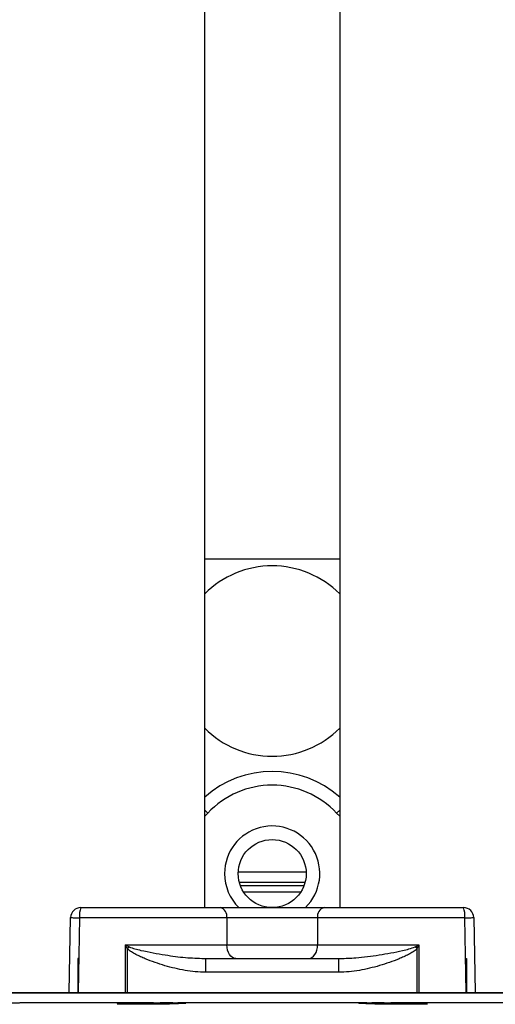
# Model space of a CAD drawing. Header units: millimetres. Extents: x 2377 to 3568, y 1016 to 5019.
# Tile 9 of 15: x 2824 to 3104, y 1859 to 2438. Entities that reach past the tile are written whole.
import ezdxf

# ---------------------------------------------------------------- set-up
doc = ezdxf.new("R2010")
doc.units = ezdxf.units.MM
doc.header["$LTSCALE"] = 2

msp = doc.modelspace()

# ---------------------------------------------------------------- linework, layer by layer
at = {"color": 7, "linetype": 'Continuous', "lineweight": 25}
for p, q in [((2932.76, 1915.71), (2932.76, 2951.42)), ((3012.16, 2951.42), (3012.16, 1915.71)), ((3012.16, 2120.71), (2932.76, 2120.71)), ((2952.49, 1936.71), (2992.44, 1936.71)), ((2989.17, 1924.71), (2955.76, 1924.71)), ((2859.93, 1915.71), (2941.8, 1915.71)), ((2941.8, 1915.71), (3003.13, 1915.71)), ((3003.13, 1915.71), (3085, 1915.71)), ((2853.16, 1865.71), (2853.93, 1909.82)), ((2945.8, 1909.71), (2859.21, 1909.71)), ((2945.8, 1909.71), (2945.8, 1893.71)), ((2999.13, 1909.71), (2945.8, 1909.71)), ((2999.13, 1909.71), (2999.13, 1893.71)), ((3085.72, 1909.71), (2999.13, 1909.71)), ((3091, 1909.82), (3091.77, 1865.71)), ((2886.23, 1893.71), (2945.8, 1893.71)), ((2887.23, 1891.56), (2888.37, 1892.63)), ((2945.8, 1893.71), (2999.13, 1893.71)), ((2999.13, 1893.71), (3058.7, 1893.71)), ((3057.7, 1891.56), (3056.55, 1892.63)), ((2858.21, 1885.71), (2858.33, 1885.71)), ((2858.21, 1885.71), (2858.21, 1865.71)), ((2858.33, 1885.71), (2858.25, 1865.71)), ((2932.37, 1885.76), (2933.36, 1885.71)), ((2933.36, 1877.71), (2933.36, 1885.71)), ((2933.36, 1885.71), (3011.57, 1885.71)), ((3011.57, 1885.71), (3012.46, 1885.75)), ((3011.57, 1877.71), (3011.57, 1885.71)), ((3086.68, 1865.71), (3086.6, 1885.71)), ((3086.6, 1885.71), (3086.72, 1885.71)), ((3086.72, 1885.71), (3086.72, 1865.71)), ((3011.57, 1877.71), (2933.36, 1877.71)), ((2814.46, 1865.71), (3130.46, 1865.71)), ((2824.09, 1859.65), (2824.14, 1859.61)), ((2902.73, 1859.61), (2824.14, 1859.61)), ((2885.64, 1859.22), (2885.64, 1858.86)), ((3028.03, 1859.61), (2916.9, 1859.61)), ((3120.78, 1859.61), (3042.2, 1859.61)), ((3059.29, 1858.86), (3059.29, 1859.22))]:
    msp.add_line(p, q, dxfattribs=at)
at = {"color": 8, "linetype": 'Continuous', "lineweight": 25}
for p, q in [((2932.76, 1973.05), (2934.59, 1971.34)), ((2934.59, 1971.34), (2932.76, 1969.4)), ((3012.16, 1973.05), (3010.34, 1971.34)), ((3012.16, 1969.4), (3010.34, 1971.34)), ((2953.1, 1930.71), (2991.83, 1930.71)), ((2953.73, 1928.71), (2991.2, 1928.71)), ((2859.21, 1909.71), (2858.4, 1865.71)), ((3086.53, 1865.71), (3085.72, 1909.71)), ((2886.23, 1865.71), (2886.23, 1893.71)), ((2887.23, 1891.56), (2887.23, 1865.71)), ((3057.7, 1865.71), (3057.7, 1891.56)), ((3058.7, 1893.71), (3058.7, 1865.71)), ((2814.46, 1865.61), (3130.46, 1865.61))]:
    msp.add_line(p, q, dxfattribs=at)
at = {"color": 7, "linetype": 'Continuous', "lineweight": 25, "flags": 128}
for points in [[(2853.93, 1909.82), (2854.03, 1909.81), (2854.32, 1909.8), (2854.8, 1909.79), (2855.44, 1909.78), (2856.23, 1909.76), (2857.14, 1909.75), (2858.15, 1909.73), (2859.21, 1909.71)], [(3085.72, 1909.71), (3086.78, 1909.73), (3087.78, 1909.75), (3088.7, 1909.76), (3089.49, 1909.78), (3090.13, 1909.79), (3090.61, 1909.8), (3090.9, 1909.81), (3091, 1909.82)], [(2951.13, 1885.71), (2950.09, 1885.86), (2949.09, 1886.32), (2948.17, 1887.06), (2947.36, 1888.05), (2946.7, 1889.27), (2946.2, 1890.65), (2945.9, 1892.15), (2945.8, 1893.71)], [(2993.8, 1885.71), (2994.84, 1885.86), (2995.84, 1886.32), (2996.76, 1887.06), (2997.57, 1888.05), (2998.23, 1889.27), (2998.72, 1890.65), (2999.03, 1892.15), (2999.13, 1893.71)]]:
    msp.add_lwpolyline(points, dxfattribs=at)
at = {"color": 7, "linetype": 'Continuous', "lineweight": 25}
msp.add_circle((2972.46, 1935.71), 20, dxfattribs=at)
for centre, radius, start, end in [((2972.46, 2060.71), 56, 90, 135.14781), ((2972.46, 2060.71), 56, 44.85219, 90), ((2972.46, 2060.71), 56, 224.85219, 315.14781), ((2972.46, 1935.71), 60, 48.57289, 131.42711), ((2972.46, 1935.71), 52, 43.24856, 136.75144), ((2859.93, 1909.71), 6, 90, 179), ((2872.2, 1911.19), 13.07, 159.76469, 186.49235), ((2940.55, 1910.54), 5.32, 350.98068, 76.39946), ((3004.38, 1910.54), 5.32, 103.60054, 189.01932), ((3072.73, 1911.19), 13.07, 353.50765, 20.23531), ((3085, 1909.71), 6, 1, 90)]:
    msp.add_arc(centre, radius, start, end, dxfattribs=at)
at = {"color": 8, "linetype": 'Continuous', "lineweight": 25}
for start, end in [(314.41531, 180), (180, 225.58469)]:
    msp.add_arc((2972.46, 1935.71), 28, start, end, dxfattribs=at)
at = {"color": 7, "linetype": 'Continuous', "lineweight": 25}
for points in [[(2888.37, 1892.63), (2887.66, 1892.99), (2886.94, 1893.35), (2886.23, 1893.71)], [(2887.23, 1891.56), (2886.89, 1892.28), (2886.56, 1892.99), (2886.23, 1893.71)], [(3056.55, 1892.63), (3057.27, 1892.99), (3057.99, 1893.35), (3058.7, 1893.71)], [(3057.7, 1891.56), (3058.04, 1892.28), (3058.37, 1892.99), (3058.7, 1893.71)], [(2858.33, 1885.71), (2858.29, 1885.71), (2858.25, 1885.71), (2858.22, 1885.71)], [(3086.6, 1885.71), (3086.63, 1885.71), (3086.67, 1885.71), (3086.71, 1885.71)]]:
    msp.add_open_spline(points, degree=3, dxfattribs=at)
for points, knots in [([(2933.36, 1877.71), (2931.31, 1877.71), (2929.27, 1877.81), (2925.23, 1878.19), (2923.22, 1878.45), (2917.23, 1879.46), (2913.29, 1880.4), (2907.42, 1882.12), (2905.47, 1882.75), (2901.63, 1884.1), (2899.72, 1884.82), (2896.9, 1885.99), (2895.96, 1886.39), (2894.11, 1887.24), (2893.18, 1887.68), (2891.37, 1888.62), (2890.49, 1889.12), (2889.2, 1889.94), (2888.78, 1890.22), (2887.98, 1890.84), (2887.59, 1891.18), (2887.23, 1891.56)], [0, 0, 0, 0, 0.125, 0.125, 0.25, 0.25, 0.5, 0.5, 0.625, 0.625, 0.75, 0.75, 0.8125, 0.8125, 0.875, 0.875, 0.9375, 0.9375, 0.96875, 0.96875, 1, 1, 1, 1]), ([(3057.7, 1891.56), (3057.34, 1891.18), (3056.95, 1890.84), (3056.14, 1890.22), (3055.72, 1889.93), (3054.44, 1889.11), (3053.55, 1888.62), (3051.74, 1887.68), (3050.82, 1887.24), (3048.96, 1886.39), (3048.02, 1885.98), (3045.2, 1884.82), (3043.31, 1884.1), (3039.48, 1882.76), (3037.55, 1882.14), (3031.73, 1880.43), (3027.78, 1879.48), (3021.74, 1878.46), (3019.71, 1878.19), (3015.65, 1877.81), (3013.61, 1877.71), (3011.57, 1877.71)], [0, 0, 0, 0, 0.03125, 0.03125, 0.0625, 0.0625, 0.125, 0.125, 0.1875, 0.1875, 0.25, 0.25, 0.375, 0.375, 0.5, 0.5, 0.75, 0.75, 0.875, 0.875, 1, 1, 1, 1]), ([(2824.14, 1859.61), (2824.09, 1859.6), (2823.94, 1859.59), (2823.58, 1859.57), (2823.44, 1859.56), (2823.1, 1859.55), (2822.9, 1859.54), (2822.26, 1859.52), (2821.74, 1859.51), (2820.85, 1859.48), (2820.53, 1859.47), (2819.85, 1859.46), (2819.49, 1859.45), (2818.36, 1859.42), (2817.54, 1859.4), (2816.23, 1859.37), (2815.78, 1859.36), (2814.84, 1859.35), (2814.36, 1859.34), (2812.89, 1859.31), (2811.88, 1859.29), (2809.8, 1859.25), (2808.72, 1859.23), (2807.64, 1859.22)], [0, 0, 0, 0, 0.125, 0.125, 0.1875, 0.1875, 0.25, 0.25, 0.375, 0.375, 0.4375, 0.4375, 0.5, 0.5, 0.625, 0.625, 0.6875, 0.6875, 0.75, 0.75, 0.875, 0.875, 1, 1, 1, 1]), ([(2917.31, 1859.22), (2917.25, 1859.2), (2917.15, 1859.19), (2916.87, 1859.17), (2916.69, 1859.16), (2916.25, 1859.13), (2915.99, 1859.12), (2915.4, 1859.09), (2915.06, 1859.08), (2913.95, 1859.05), (2913.08, 1859.02), (2911.06, 1858.98), (2909.95, 1858.96), (2908.15, 1858.93), (2907.53, 1858.92), (2906.24, 1858.9), (2905.58, 1858.9), (2904.24, 1858.88), (2903.56, 1858.88), (2902.18, 1858.86), (2901.48, 1858.86), (2899.36, 1858.84), (2897.95, 1858.83), (2895.86, 1858.83), (2895.17, 1858.82), (2893.8, 1858.82), (2893.14, 1858.82), (2891.84, 1858.82), (2891.21, 1858.82), (2889.98, 1858.82), (2889.38, 1858.83), (2888.23, 1858.83), (2887.68, 1858.83), (2886.64, 1858.84), (2886.14, 1858.85), (2884.77, 1858.86), (2883.99, 1858.87), (2883.02, 1858.9), (2882.73, 1858.9), (2882.25, 1858.92), (2882.04, 1858.93), (2881.71, 1858.95), (2881.58, 1858.96), (2881.41, 1858.98), (2881.37, 1858.99), (2881.37, 1859.02), (2881.53, 1859.05), (2882.19, 1859.09), (2882.67, 1859.12), (2883.62, 1859.16), (2883.98, 1859.17), (2884.76, 1859.19), (2885.19, 1859.2), (2885.64, 1859.22)], [0, 0, 0, 0, 0.03125, 0.03125, 0.0625, 0.0625, 0.09375, 0.09375, 0.125, 0.125, 0.1875, 0.1875, 0.25, 0.25, 0.28125, 0.28125, 0.3125, 0.3125, 0.34375, 0.34375, 0.375, 0.375, 0.4375, 0.4375, 0.46875, 0.46875, 0.5, 0.5, 0.53125, 0.53125, 0.5625, 0.5625, 0.59375, 0.59375, 0.625, 0.625, 0.6875, 0.6875, 0.71875, 0.71875, 0.75, 0.75, 0.78125, 0.78125, 0.8125, 0.8125, 0.875, 0.875, 0.9375, 0.9375, 0.96875, 0.96875, 1, 1, 1, 1]), ([(2885.64, 1859.22), (2885.73, 1859.23), (2885.92, 1859.25), (2886.48, 1859.29), (2886.85, 1859.31), (2887.55, 1859.34), (2887.8, 1859.35), (2888.35, 1859.36), (2888.65, 1859.37), (2889.59, 1859.4), (2890.29, 1859.42), (2891.47, 1859.45), (2891.88, 1859.46), (2892.72, 1859.47), (2893.15, 1859.48), (2894.5, 1859.51), (2895.44, 1859.52), (2896.94, 1859.54), (2897.45, 1859.55), (2898.48, 1859.56), (2899, 1859.57), (2900.57, 1859.59), (2901.64, 1859.6), (2902.73, 1859.61)], [0, 0, 0, 0, 0.125, 0.125, 0.25, 0.25, 0.3125, 0.3125, 0.375, 0.375, 0.5, 0.5, 0.5625, 0.5625, 0.625, 0.625, 0.75, 0.75, 0.8125, 0.8125, 0.875, 0.875, 1, 1, 1, 1]), ([(2902.73, 1859.61), (2904.06, 1859.62), (2905.37, 1859.72), (2907.32, 1859.84), (2907.97, 1859.88), (2909.24, 1859.94), (2909.87, 1859.95), (2911.08, 1859.95), (2911.67, 1859.93), (2912.83, 1859.88), (2913.4, 1859.84), (2915.02, 1859.72), (2916.01, 1859.62), (2916.9, 1859.61)], [0, 0, 0, 0, 0.25, 0.25, 0.375, 0.375, 0.5, 0.5, 0.625, 0.625, 0.75, 0.75, 1, 1, 1, 1]), ([(2916.9, 1859.61), (2917.63, 1859.6), (2918.28, 1859.59), (2919.14, 1859.57), (2919.4, 1859.56), (2919.89, 1859.55), (2920.11, 1859.54), (2920.71, 1859.52), (2921.02, 1859.51), (2921.34, 1859.48), (2921.42, 1859.47), (2921.53, 1859.46), (2921.57, 1859.45), (2921.6, 1859.42), (2921.52, 1859.4), (2921.26, 1859.37), (2921.15, 1859.36), (2920.87, 1859.35), (2920.71, 1859.34), (2920.17, 1859.31), (2919.72, 1859.29), (2918.64, 1859.25), (2918.01, 1859.23), (2917.31, 1859.22)], [0, 0, 0, 0, 0.125, 0.125, 0.1875, 0.1875, 0.25, 0.25, 0.375, 0.375, 0.4375, 0.4375, 0.5, 0.5, 0.625, 0.625, 0.6875, 0.6875, 0.75, 0.75, 0.875, 0.875, 1, 1, 1, 1]), ([(3027.62, 1859.22), (3026.92, 1859.23), (3026.29, 1859.25), (3025.21, 1859.29), (3024.76, 1859.31), (3024.21, 1859.34), (3024.05, 1859.35), (3023.78, 1859.36), (3023.67, 1859.37), (3023.41, 1859.4), (3023.33, 1859.42), (3023.36, 1859.45), (3023.39, 1859.46), (3023.51, 1859.47), (3023.59, 1859.48), (3023.91, 1859.51), (3024.21, 1859.52), (3024.82, 1859.54), (3025.04, 1859.55), (3025.53, 1859.56), (3025.79, 1859.57), (3026.65, 1859.59), (3027.3, 1859.6), (3028.03, 1859.61)], [0, 0, 0, 0, 0.125, 0.125, 0.25, 0.25, 0.3125, 0.3125, 0.375, 0.375, 0.5, 0.5, 0.5625, 0.5625, 0.625, 0.625, 0.75, 0.75, 0.8125, 0.8125, 0.875, 0.875, 1, 1, 1, 1]), ([(3059.29, 1859.22), (3059.74, 1859.2), (3060.16, 1859.19), (3060.95, 1859.17), (3061.3, 1859.16), (3062.26, 1859.12), (3062.74, 1859.09), (3063.23, 1859.06), (3063.36, 1859.05), (3063.52, 1859.02), (3063.56, 1859.01), (3063.55, 1858.98), (3063.38, 1858.96), (3062.89, 1858.93), (3062.68, 1858.92), (3062.19, 1858.9), (3061.91, 1858.9), (3060.94, 1858.87), (3060.16, 1858.86), (3058.78, 1858.85), (3058.29, 1858.84), (3057.25, 1858.83), (3056.7, 1858.83), (3055.57, 1858.83), (3054.98, 1858.82), (3053.75, 1858.82), (3053.1, 1858.82), (3051.14, 1858.82), (3049.79, 1858.82), (3047.7, 1858.83), (3046.99, 1858.83), (3045.58, 1858.84), (3044.17, 1858.85), (3042.78, 1858.86), (3041.39, 1858.87), (3040.7, 1858.88), (3038.69, 1858.9), (3037.41, 1858.92), (3035.59, 1858.95), (3035.01, 1858.96), (3033.89, 1858.98), (3033.36, 1858.99), (3031.85, 1859.02), (3030.97, 1859.05), (3029.87, 1859.08), (3029.53, 1859.09), (3028.93, 1859.12), (3028.67, 1859.13), (3028.24, 1859.16), (3028.06, 1859.17), (3027.78, 1859.19), (3027.67, 1859.2), (3027.62, 1859.22)], [0, 0, 0, 0, 0.03125, 0.03125, 0.0625, 0.0625, 0.125, 0.125, 0.15625, 0.15625, 0.1875, 0.1875, 0.25, 0.25, 0.28125, 0.28125, 0.3125, 0.3125, 0.375, 0.375, 0.40625, 0.40625, 0.4375, 0.4375, 0.46875, 0.46875, 0.5, 0.5, 0.5625, 0.5625, 0.59375, 0.59375, 0.625, 0.65625, 0.65625, 0.6875, 0.6875, 0.75, 0.75, 0.78125, 0.78125, 0.8125, 0.8125, 0.875, 0.875, 0.90625, 0.90625, 0.9375, 0.9375, 0.96875, 0.96875, 1, 1, 1, 1]), ([(3028.03, 1859.61), (3028.93, 1859.62), (3029.91, 1859.72), (3031.53, 1859.84), (3032.09, 1859.88), (3033.26, 1859.93), (3033.85, 1859.95), (3035.06, 1859.95), (3035.68, 1859.94), (3036.94, 1859.88), (3037.59, 1859.84), (3039.55, 1859.72), (3040.87, 1859.62), (3042.2, 1859.61)], [0, 0, 0, 0, 0.25, 0.25, 0.375, 0.375, 0.5, 0.5, 0.625, 0.625, 0.75, 0.75, 1, 1, 1, 1]), ([(3042.2, 1859.61), (3043.29, 1859.6), (3044.36, 1859.59), (3045.93, 1859.57), (3046.45, 1859.56), (3047.48, 1859.55), (3047.99, 1859.54), (3049.48, 1859.52), (3050.43, 1859.51), (3051.77, 1859.48), (3052.21, 1859.47), (3053.05, 1859.46), (3053.46, 1859.45), (3054.63, 1859.42), (3055.34, 1859.4), (3056.28, 1859.37), (3056.57, 1859.36), (3057.13, 1859.35), (3057.38, 1859.34), (3058.08, 1859.31), (3058.45, 1859.29), (3059.01, 1859.25), (3059.2, 1859.23), (3059.29, 1859.22)], [0, 0, 0, 0, 0.125, 0.125, 0.1875, 0.1875, 0.25, 0.25, 0.375, 0.375, 0.4375, 0.4375, 0.5, 0.5, 0.625, 0.625, 0.6875, 0.6875, 0.75, 0.75, 0.875, 0.875, 1, 1, 1, 1])]:
    msp.add_open_spline(points, degree=3, knots=knots, dxfattribs=at)
at = {"color": 8, "linetype": 'Continuous', "lineweight": 25}
for points, knots in [([(2888.37, 1892.63), (2889.49, 1892.21), (2891.74, 1891.37), (2898.85, 1889.72), (2908.78, 1887.9), (2921.16, 1886.18), (2928.74, 1885.9), (2932.37, 1885.76)], [0, 0, 0, 0, 0.078963, 0.159207, 0.484366, 0.752503, 1, 1, 1, 1]), ([(3012.46, 1885.75), (3015.53, 1885.85), (3023.14, 1886.1), (3035.39, 1887.77), (3045.81, 1889.68), (3052.91, 1891.29), (3055.34, 1892.18), (3056.55, 1892.63)], [0, 0, 0, 0, 0.208269, 0.517578, 0.829063, 0.914263, 1, 1, 1, 1])]:
    msp.add_open_spline(points, degree=3, knots=knots, dxfattribs=at)

doc.saveas('drawing.dxf')
